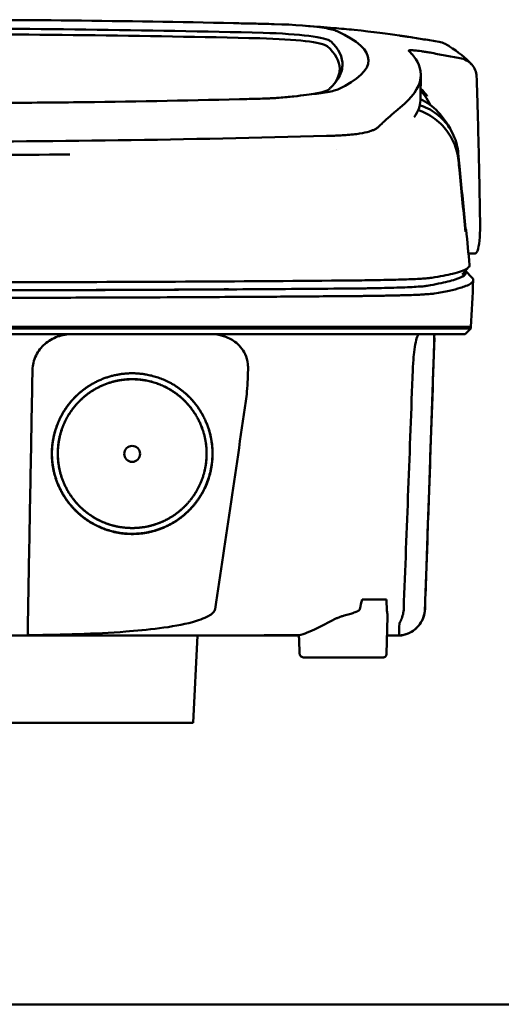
# Model space of a CAD drawing. Header units: millimetres. Extents: x 372 to 822, y 173 to 683.
# Tile 10 of 11: x 612 to 679, y 547 to 683. Entities that reach past the tile are written whole.
import ezdxf

# ---------------------------------------------------------------- set-up
doc = ezdxf.new("R2010")
doc.units = ezdxf.units.MM
doc.layers.add('Visible (ISO)', color=7, linetype='Continuous', lineweight=50)

msp = doc.modelspace()

# ---------------------------------------------------------------- linework, layer by layer
at = {"layer": 'Visible (ISO)'}
for p, q in [((641.76, 682.96), (641.75, 682.96)), ((642.57, 672.43), (642.56, 672.43)), ((656.38, 667.41), (656.37, 667.41)), ((675.15, 651.08), (674.27, 651.08)), ((673.86, 648.68), (674.8, 647.7)), ((596.53, 640.91), (658.18, 640.91)), ((658.27, 640.91), (658.18, 640.91)), ((658.27, 640.91), (669.23, 640.91)), ((669.26, 640.91), (669.23, 640.91)), ((669.26, 640.91), (674.61, 640.91)), ((674.61, 640.7), (674.61, 640.91)), ((674.61, 640.7), (673.8, 639.9)), ((669.54, 639.4), (669.57, 639.4)), ((659.54, 603.18), (662.93, 603.18)), ((662.93, 595.62), (663.06, 600.81)), ((636.14, 586.07), (636.77, 598.15)), ((646.26, 598.23), (646.26, 598.15)), ((650.8, 598.15), (646.26, 598.15)), ((662.46, 595.13), (651.52, 595.13)), ((636.14, 586.07), (556.93, 586.07)), ((608.2, 547.1), (715.53, 547.1))]:
    msp.add_line(p, q, dxfattribs=at)
for centre, major_axis, ratio, start_param, end_param in [((596.62, 654.22), (250.22, 0.01), 0.116796, 1.389456, 1.570517), ((596.47, 657.21), (225.49, 0), 0.110939, 1.349997, 1.570873), ((541.92, 628.88), (491.04, 0), 0.112496, 1.354332, 1.357413), ((645, 681.53), (11.4, 0), 0.116501, 0.614123, 1.36031), ((644.82, 681.51), (11.62, 0.01), 0.117057, 0.249938, 0.614067), ((519.51, 677.83), (140.93, -0.03), 0.116446, 6.036732, 6.532603), ((596.45, 657.18), (227.22, 0), 0.106767, 1.353676, 1.570775), ((642.82, 679.62), (11.96, 0), 0.106769, 0.116759, 1.353619), ((643.21, 680.29), (12.06, 0), 0.112737, 0.11229, 1.349826), ((408.94, 677.64), (247.9, -0.4), 0.112494, 6.278818, 6.39844), ((410.19, 676.64), (246.27, 0), 0.106767, 0.000001, 0.119511), ((339.46, 630.59), (328.58, 44.87), 0.123507, 0.082944, 0.095023), ((-986.15, 636.88), (1662.18, -0.15), 0.85466, 0.02543, 0.027339), ((644.7, 674.15), (11.83, -0.02), 0.1161, 5.67706, 6.03839), ((412.01, 672.33), (255.61, 0), 0.112496, 6.200345, 6.281111), ((661.67, 668.6), (8, 0), 0.941628, 0.410478, 0.600203), ((654.58, 668.93), (7.02, -0.25), 0.209962, 5.741321, 5.773176), ((414.04, 654.3), (259.92, 0), 0.034069, 6.257756, 6.307803), ((540.38, 695.32), (131.69, -46.07), 0.097566, 6.101307, 6.105634), ((654.19, 647.05), (-15.81, -0.25), 0.013999, 4.418519, 4.469043), ((664.86, 646.63), (4.06, 0.09), 0.066213, 5.851345, 5.864487), ((656.85, 646.37), (8.72, 0.05), 0.01813, 4.865307, 4.874761), ((657.1, 646.48), (9.38, -0.13), 0.138927, 4.85562, 4.864897), ((665.41, 646.57), (4.54, -0.85), 0.14797, 5.883025, 5.89552), ((726.4, 640.15), (-100.95, -2891.75), 0.019629, 4.713161, 4.713335), ((410.09, 601.82), (258.16, 0.02), 0.00001, 6.282407, 6.282422), ((646.16, 598.15), (0.392, 0), 0.000189, 2.574212, 2.713359)]:
    msp.add_ellipse(centre, major_axis=major_axis, ratio=ratio, start_param=start_param, end_param=end_param, dxfattribs=at)
msp.add_ellipse((627.72, 623.32), major_axis=(0, 1.1), ratio=0.999962, dxfattribs=at)
for points, degree, knots in [([(641.76, 682.96), (642.7, 682.94), (643.64, 682.92), (645.02, 682.89), (645.21, 682.89), (645.9, 682.87)], 3, [0, 0, 0, 0, 0.2875768, 0.2875768, 0.4241939, 0.4241939, 0.4241939, 0.4241939]), ([(664.67, 681.25), (663.23, 681.46), (661.07, 681.76), (657.52, 682.12), (656.58, 682.21), (655.64, 682.28)], 3, [-1.440036, -1.440036, -1.440036, -1.440036, -0.642113, -0.642113, -0.360667, -0.360667, -0.360667, -0.360667]), ([(664.71, 681.24), (664.93, 681.21), (665.15, 681.18), (665.59, 681.11), (665.8, 681.08), (666.02, 681.05)], 3, [-0.1345748, -0.1345748, -0.1345748, -0.1345748, -0.0679854, -0.0679854, -0.0000014, -0.0000014, -0.0000014, -0.0000014]), ([(666.02, 681.05), (666.72, 680.94), (667.42, 680.83), (668.81, 680.61), (669.51, 680.49), (670.21, 680.37)], 3, [-0.4238688, -0.4238688, -0.4238688, -0.4238688, -0.2121683, -0.2121683, -0.0000057, -0.0000057, -0.0000057, -0.0000057]), ([(666.02, 681.05), (666.02, 681.05), (666.02, 681.05), (666.02, 681.05), (666.02, 681.05), (666.02, 681.05)], 3, [-0.0004547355, -0.0004547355, -0.0004547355, -0.0004547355, -0.000271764, -0.000271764, -0.0001436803, -0.0001436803, -0.0001436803, -0.0001436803]), ([(671.26, 679.98), (671.18, 680.03), (671.11, 680.07), (670.77, 680.23), (670.49, 680.32), (670.21, 680.37)], 3, [0.246521, 0.246521, 0.246521, 0.246521, 0.2758807, 0.2758807, 0.3733983, 0.3733983, 0.3733983, 0.3733983]), ([(666.02, 679.13), (665.99, 679.17), (666.04, 679.2), (666.29, 679.22), (666.48, 679.21), (666.73, 679.19)], 3, [-0.2425146, -0.2425146, -0.2425146, -0.2425146, -0.1218064, -0.1218064, 0, 0, 0, 0]), ([(666.04, 679.1), (666.03, 679.11), (666.03, 679.11), (666.02, 679.12), (666.02, 679.13), (666.02, 679.13)], 3, [-0.02379966, -0.02379966, -0.02379966, -0.02379966, -0.01189775, -0.01189775, 0, 0, 0, 0]), ([(666.81, 679.19), (667.07, 679.16), (667.4, 679.12), (667.95, 679.05), (668.15, 679.02), (668.56, 678.95), (668.76, 678.92), (668.97, 678.88)], 3, [-0.2554395, -0.2554395, -0.2554395, -0.2554395, -0.1295137, -0.1295137, -0.0635227, -0.0635227, 0, 0, 0, 0]), ([(664.82, 671.27), (666.5, 672.62), (667.44, 673.98), (667.86, 676.69), (667.21, 677.82), (666.46, 678.66)], 3, [-4.346663, -4.346663, -4.346663, -4.346663, -2.419846, -2.419846, -0.37687, -0.37687, -0.37687, -0.37687]), ([(673.1, 678.13), (672.41, 678.25), (671.72, 678.38), (670.35, 678.63), (669.66, 678.75), (668.97, 678.88)], 3, [-0.4226271, -0.4226271, -0.4226271, -0.4226271, -0.2111495, -0.2111495, -0.0002764, -0.0002764, -0.0002764, -0.0002764]), ([(673.1, 678.13), (673.42, 678.07), (673.72, 677.96), (674.27, 677.66), (674.52, 677.47), (674.94, 677.02), (675.1, 676.75), (675.34, 676.18), (675.4, 675.87), (675.41, 675.57)], 3, [0.0000001, 0.0000001, 0.0000001, 0.0000001, 0.0969079, 0.0969079, 0.1954042, 0.1954042, 0.2999147, 0.2999147, 0.4078288, 0.4078288, 0.4078288, 0.4078288]), ([(656.83, 677.11), (656.81, 676.49), (656.6, 675.86), (655.95, 674.86), (655.64, 674.49), (655.17, 674.02), (655.07, 673.92), (654.85, 673.72), (654.71, 673.6), (653.5, 673.29), (652.77, 673.16), (651.87, 673.05)], 3, [-5.749402, -5.749402, -5.749402, -5.749402, -2.990939, -2.990939, -1.325537, -1.325537, -0.909235, -0.909235, -0.401118, -0.401118, -0.000028, -0.000028, -0.000028, -0.000028]), ([(667.65, 673.94), (667.78, 673.8), (667.91, 673.66), (668.13, 673.4), (668.22, 673.3), (668.46, 673.01), (668.57, 672.87), (668.58, 672.86)], 3, [0.2220516, 0.2220516, 0.2220516, 0.2220516, 0.2910621, 0.2910621, 0.3393663, 0.3393663, 0.4191002, 0.4191002, 0.4191002, 0.4191002]), ([(642.56, 672.43), (634.94, 672.24), (627.3, 672.1), (615.76, 671.96), (611.92, 671.93), (606.13, 671.89), (604.2, 671.88), (600.41, 671.87), (598.6, 671.87), (596.7, 671.87)], 3, [-4.786373, -4.786373, -4.786373, -4.786373, -2.390488, -2.390488, -1.196233, -1.196233, -0.59699, -0.59699, -0.02494, -0.02494, -0.02494, -0.02494]), ([(645.46, 672.5), (645.39, 672.5), (645.33, 672.5), (644.36, 672.47), (643.47, 672.45), (642.57, 672.43)], 3, [-0.2961372, -0.2961372, -0.2961372, -0.2961372, -0.2753203, -0.2753203, 0, 0, 0, 0]), ([(648.07, 672.63), (647.85, 672.62), (647.62, 672.6), (647.15, 672.57), (646.93, 672.56), (646.72, 672.55)], 3, [-0.50387247, -0.50387247, -0.50387247, -0.50387247, -0.45983504, -0.45983504, -0.4114315, -0.4114315, -0.4114315, -0.4114315]), ([(651.87, 673.05), (651.33, 672.97), (650.73, 672.89), (649.46, 672.75), (648.78, 672.69), (648.07, 672.63)], 3, [-0.4693062, -0.4693062, -0.4693062, -0.4693062, -0.2338119, -0.2338119, 0, 0, 0, 0]), ([(654.42, 673.35), (654.07, 673.3), (653.68, 673.24), (652.83, 673.14), (652.36, 673.09), (651.87, 673.05)], 3, [0, 0, 0, 0, 0.1862934, 0.1862934, 0.373657, 0.373657, 0.373657, 0.373657]), ([(675.49, 672.86), (675.58, 670.01), (675.65, 667.17), (675.78, 661.48), (675.84, 658.64), (675.88, 655.8)], 3, [0.000092, 0.000092, 0.000092, 0.000092, 0.998221, 0.998221, 1.99626, 1.99626, 1.99626, 1.99626]), ([(664.82, 671.27), (664.68, 671.16), (664.54, 671.04), (664.24, 670.79), (664.08, 670.66), (663.92, 670.52)], 3, [0, 0, 0, 0, 0.2796752, 0.2796752, 0.5576135, 0.5576135, 0.5576135, 0.5576135]), ([(672.89, 663.93), (672.81, 664.78), (672.59, 665.61), (671.91, 667.17), (671.45, 667.9), (670.32, 669.18), (669.59, 669.81), (668.18, 670.59), (667.71, 670.78), (667.31, 670.92)], 3, [-0.7071846, -0.7071846, -0.7071846, -0.7071846, -0.5257935, -0.5257935, -0.3432663, -0.3432663, -0.157236, -0.157236, -0.0552414, -0.0552414, -0.0552414, -0.0552414]), ([(672.87, 664.92), (672.79, 665.77), (672.57, 666.61), (671.88, 668.16), (671.42, 668.87), (670.29, 670.1), (669.55, 670.7), (668.25, 671.36), (667.87, 671.5), (667.54, 671.61)], 3, [0, 0, 0, 0, 0.2574331, 0.2574331, 0.513221, 0.513221, 0.7737087, 0.7737087, 0.8833633, 0.8833633, 0.8833633, 0.8833633]), ([(663.92, 670.52), (663.6, 670.25), (663.26, 669.94), (662.75, 669.48), (662.6, 669.34), (662.44, 669.2)], 3, [0, 0, 0, 0, 0.5552811, 0.5552811, 0.7859676, 0.7859676, 0.7859676, 0.7859676]), ([(661.45, 668.34), (661.35, 668.28), (661.24, 668.22), (660.98, 668.11), (660.83, 668.05), (660.68, 668)], 3, [0, 0, 0, 0, 0.0956462, 0.0956462, 0.1913091, 0.1913091, 0.1913091, 0.1913091]), ([(661.45, 668.34), (661.52, 668.38), (661.58, 668.41), (661.69, 668.49), (661.73, 668.53), (661.78, 668.57)], 3, [-0.1224987, -0.1224987, -0.1224987, -0.1224987, -0.0612768, -0.0612768, 0, 0, 0, 0]), ([(596.78, 666.54), (606.46, 666.55), (616.14, 666.61), (635.47, 666.88), (645.1, 667.08), (654.61, 667.34)], 3, [-5.838765, -5.838765, -5.838765, -5.838765, -2.931647, -2.931647, 0, 0, 0, 0]), ([(656.37, 667.41), (656.08, 667.4), (655.79, 667.38), (655.21, 667.36), (654.91, 667.35), (654.61, 667.34)], 3, [0.0010258, 0.0010258, 0.0010258, 0.0010258, 0.0919929, 0.0919929, 0.1847322, 0.1847322, 0.1847322, 0.1847322]), ([(656.38, 667.41), (656.53, 667.42), (656.68, 667.43), (656.99, 667.45), (657.14, 667.46), (657.28, 667.47)], 3, [-0.09692418, -0.09692418, -0.09692418, -0.09692418, -0.04843685, -0.04843685, 0, 0, 0, 0]), ([(657.28, 667.47), (657.99, 667.51), (658.64, 667.58), (659.74, 667.75), (660.2, 667.85), (660.56, 667.96)], 3, [-0.4625677, -0.4625677, -0.4625677, -0.4625677, -0.2330564, -0.2330564, -0.0223869, -0.0223869, -0.0223869, -0.0223869]), ([(673.82, 655.02), (673.56, 657.73), (673.3, 660.44), (673.04, 663.15), (672.98, 663.74), (672.93, 664.33), (672.87, 664.92)], 3, [0.478961, 0.478961, 0.478961, 0.478961, 8.650914, 8.650914, 8.650914, 10.427613, 10.427613, 10.427613, 10.427613]), ([(673.82, 654.52), (673.55, 657.23), (673.29, 659.93), (673.02, 662.64), (672.98, 663.07), (672.93, 663.5), (672.89, 663.93)], 3, [0.46186, 0.46186, 0.46186, 0.46186, 8.654063, 8.654063, 8.654063, 9.958979, 9.958979, 9.958979, 9.958979]), ([(675.88, 655.8), (675.9, 655.09), (675.89, 654.44), (675.84, 653.12), (675.78, 652.5), (675.61, 651.65), (675.51, 651.37), (675.33, 651.14), (675.27, 651.09), (675.18, 651.08), (675.17, 651.08), (675.15, 651.08)], 3, [0.000001, 0.000001, 0.000001, 0.000001, 0.24889, 0.24889, 0.568691, 0.568691, 0.841683, 0.841683, 0.983465, 0.983465, 1.012053, 1.012053, 1.012053, 1.012053]), ([(673.88, 654.52), (673.88, 654.53), (673.88, 654.54), (673.87, 654.58), (673.87, 654.61), (673.86, 654.7), (673.85, 654.75), (673.84, 654.83), (673.84, 654.87), (673.83, 654.94), (673.83, 654.98), (673.82, 655.02)], 3, [0, 0, 0, 0, 0.01893043, 0.01893043, 0.03701692, 0.03701692, 0.05933152, 0.05933152, 0.07460682, 0.07460682, 0.08989797, 0.08989797, 0.08989797, 0.08989797]), ([(673.88, 654.08), (673.88, 654.08), (673.87, 654.09), (673.87, 654.12), (673.86, 654.15), (673.85, 654.22), (673.85, 654.27), (673.84, 654.35), (673.83, 654.38), (673.83, 654.45), (673.82, 654.49), (673.82, 654.52)], 3, [-0.06070109, -0.06070109, -0.06070109, -0.06070109, -0.04973489, -0.04973489, -0.03788451, -0.03788451, -0.02141751, -0.02141751, -0.01070474, -0.01070474, 0, 0, 0, 0]), ([(674.43, 649.47), (674.44, 649.31), (674.33, 649.15), (674.1, 649), (673.74, 648.76), (673.06, 648.51), (672.09, 648.27), (671.32, 648.08), (670.36, 647.89), (669.21, 647.7)], 3, [51.780318, 51.780318, 51.780318, 51.780318, 65.647729, 65.647729, 65.647729, 87.530305, 87.530305, 87.530305, 104.770272, 104.770272, 104.770272, 104.770272]), ([(669.09, 647.69), (668.95, 647.67), (668.77, 647.65), (668.54, 647.63), (668.31, 647.61), (668.03, 647.59), (667.71, 647.57), (667.4, 647.56), (667.03, 647.54), (666.64, 647.52), (666.24, 647.51), (665.8, 647.49), (665.33, 647.47), (664.86, 647.46), (664.35, 647.44), (663.81, 647.43), (663.28, 647.42), (662.71, 647.4), (662.12, 647.39), (661.53, 647.38), (660.91, 647.37), (660.28, 647.36), (659.79, 647.35), (659.28, 647.35), (658.77, 647.34)], 3, [0, 0, 0, 0, 1.921104, 1.921104, 1.921104, 3.842208, 3.842208, 3.842208, 5.763312, 5.763312, 5.763312, 7.684416, 7.684416, 7.684416, 9.60552, 9.60552, 9.60552, 11.526625, 11.526625, 11.526625, 13.447729, 13.447729, 13.447729, 14.949954, 14.949954, 14.949954, 14.949954]), ([(668.58, 646.6), (669.15, 646.7), (669.67, 646.8), (670.15, 646.89), (671.07, 647.08), (671.83, 647.27), (672.42, 647.46), (673, 647.65), (673.42, 647.84), (673.67, 648.03), (673.92, 648.22), (674, 648.41), (673.91, 648.6), (673.89, 648.62), (673.88, 648.65), (673.86, 648.68)], 3, [0, 0, 0, 0, 0.00852217, 0.00852217, 0.00852217, 0.0248771, 0.0248771, 0.0248771, 0.04123203, 0.04123203, 0.04123203, 0.05758697, 0.05758697, 0.05758697, 0.05986236, 0.05986236, 0.05986236, 0.05986236]), ([(669.56, 645.53), (670.31, 645.66), (670.99, 645.78), (672.18, 646.04), (672.7, 646.17), (673.43, 646.39), (673.69, 646.48), (674.21, 646.69), (674.44, 646.8), (674.84, 647.08), (674.95, 647.23), (674.95, 647.49), (674.9, 647.59), (674.8, 647.7)], 3, [-6.886177, -6.886177, -6.886177, -6.886177, -6.165652, -6.165652, -5.441648, -5.441648, -4.957438, -4.957438, -4.310444, -4.310444, -3.446201, -3.446201, -2.886006, -2.886006, -2.886006, -2.886006]), ([(658, 647.33), (650.89, 647.27), (643.68, 647.22), (636.45, 647.18), (629.22, 647.14), (621.91, 647.11), (614.6, 647.09), (608.59, 647.08), (602.56, 647.07), (596.54, 647.07)], 3, [0, 0, 0, 0, 21.882576, 21.882576, 21.882576, 43.765152, 43.765152, 43.765152, 61.766885, 61.766885, 61.766885, 61.766885]), ([(658.26, 646.22), (658.3, 646.22), (658.33, 646.22), (658.36, 646.22), (658.43, 646.22), (658.5, 646.23), (658.57, 646.23), (658.64, 646.23), (658.7, 646.23), (658.77, 646.23), (658.94, 646.23), (659.12, 646.23), (659.29, 646.23), (659.46, 646.24), (659.63, 646.24), (659.8, 646.24), (660.13, 646.24), (660.47, 646.25), (660.79, 646.25), (661.44, 646.27), (662.07, 646.28), (662.67, 646.29), (663.26, 646.31), (663.83, 646.32), (664.36, 646.34), (664.89, 646.36), (665.38, 646.37), (665.83, 646.39), (666.27, 646.41), (666.68, 646.43), (667.03, 646.46), (667.39, 646.48), (667.7, 646.5), (667.95, 646.52), (668.2, 646.55), (668.41, 646.57), (668.56, 646.6)], 3, [0, 0, 0, 0, 0.00010295, 0.00010295, 0.00010295, 0.00031548, 0.00031548, 0.00031548, 0.000528, 0.000528, 0.000528, 0.00106596, 0.00106596, 0.00106596, 0.00160392, 0.00160392, 0.00160392, 0.00267984, 0.00267984, 0.00267984, 0.00483168, 0.00483168, 0.00483168, 0.00698352, 0.00698352, 0.00698352, 0.00913536, 0.00913536, 0.00913536, 0.01128719, 0.01128719, 0.01128719, 0.01343903, 0.01343903, 0.01343903, 0.01559087, 0.01559087, 0.01559087, 0.01559087]), ([(596.53, 645.96), (600.93, 645.96), (605.34, 645.96), (609.73, 645.97), (615.17, 645.98), (620.61, 646), (626.02, 646.02), (631.43, 646.04), (636.83, 646.07), (642.19, 646.1), (646.7, 646.13), (651.19, 646.16), (655.64, 646.2), (656.49, 646.21), (657.34, 646.22), (658.18, 646.22)], 3, [0, 0, 0, 0, 0.01320302, 0.01320302, 0.01320302, 0.02955506, 0.02955506, 0.02955506, 0.04590711, 0.04590711, 0.04590711, 0.05964326, 0.05964326, 0.05964326, 0.06225916, 0.06225916, 0.06225916, 0.06225916]), ([(596.53, 644.91), (598.48, 644.91), (600.43, 644.91), (604.34, 644.91), (606.29, 644.92), (612.14, 644.93), (616.04, 644.94), (622.53, 644.96), (625.12, 644.97), (630.3, 644.99), (632.88, 645), (637.39, 645.02), (639.32, 645.04), (644.13, 645.07), (647.01, 645.08), (651.3, 645.12), (652.73, 645.13), (654.87, 645.14), (655.58, 645.15), (656.65, 645.16), (657, 645.16), (657.54, 645.17), (657.71, 645.17), (657.98, 645.17), (658.07, 645.17), (658.26, 645.17), (658.35, 645.17), (658.42, 645.17)], 3, [-4.030061, -4.030061, -4.030061, -4.030061, -3.653231, -3.653231, -3.275977, -3.275977, -2.520565, -2.520565, -2.016634, -2.016634, -1.51279, -1.51279, -1.135053, -1.135053, -0.568897, -0.568897, -0.286119, -0.286119, -0.144824, -0.144824, -0.074201, -0.074201, -0.038896, -0.038896, -0.021246, -0.021246, 0, 0, 0, 0]), ([(641.07, 646.11), (639.48, 646.1), (637.89, 646.09), (636.29, 646.08), (629.09, 646.04), (621.81, 646.01), (614.53, 645.99), (608.55, 645.98), (602.54, 645.97), (596.54, 645.97)], 3, [17.040997, 17.040997, 17.040997, 17.040997, 21.882576, 21.882576, 21.882576, 43.765152, 43.765152, 43.765152, 61.766885, 61.766885, 61.766885, 61.766885]), ([(658.51, 645.18), (658.69, 645.18), (658.86, 645.18), (659.21, 645.18), (659.39, 645.18), (659.68, 645.18), (659.79, 645.19), (660.07, 645.19), (660.22, 645.19), (660.58, 645.19), (660.79, 645.2), (661.26, 645.2), (661.53, 645.21), (662.16, 645.21), (662.51, 645.22), (663.31, 645.24), (663.75, 645.24), (664.42, 645.26), (664.66, 645.27), (665.16, 645.28), (665.42, 645.29), (665.92, 645.3), (666.16, 645.31), (666.79, 645.33), (667.15, 645.35), (667.62, 645.37), (667.74, 645.38), (668.06, 645.4), (668.24, 645.41), (668.54, 645.43), (668.66, 645.43), (668.94, 645.46), (669.09, 645.47), (669.34, 645.5), (669.45, 645.51), (669.54, 645.52)], 3, [-1.675078, -1.675078, -1.675078, -1.675078, -1.620697, -1.620697, -1.565777, -1.565777, -1.528877, -1.528877, -1.479343, -1.479343, -1.412749, -1.412749, -1.323055, -1.323055, -1.202102, -1.202102, -1.038984, -1.038984, -0.945175, -0.945175, -0.837697, -0.837697, -0.730315, -0.730315, -0.543129, -0.543129, -0.473441, -0.473441, -0.352446, -0.352446, -0.262698, -0.262698, -0.12999, -0.12999, 0, 0, 0, 0]), ([(674.61, 640.7), (674.61, 640.7), (674.58, 640.7), (674.43, 640.7), (674.26, 640.7), (673.75, 640.7), (673.38, 640.7), (672.67, 640.7), (672.39, 640.7), (671.77, 640.7), (671.42, 640.7), (670.62, 640.7), (670.18, 640.7), (669.56, 640.7), (669.29, 640.7), (669.09, 640.7), (669.02, 640.7), (668.81, 640.7), (668.66, 640.7), (668.41, 640.7), (668.32, 640.7), (668.08, 640.7), (667.92, 640.7), (667.56, 640.7), (667.36, 640.7), (666.98, 640.7), (666.8, 640.7), (666.34, 640.7), (666.05, 640.7), (665.53, 640.7), (665.31, 640.7), (664.85, 640.7), (664.61, 640.7), (664.22, 640.7), (664.07, 640.7), (663.72, 640.7), (663.53, 640.7), (663.07, 640.7), (662.81, 640.7), (662.37, 640.7), (662.19, 640.7), (661.62, 640.7), (661.22, 640.7), (659.48, 640.7), (658.75, 640.7), (654.39, 640.7), (651.89, 640.7), (647.02, 640.7), (644.66, 640.7), (637.86, 640.7), (633.41, 640.7), (626.98, 640.7), (625.02, 640.7), (621.22, 640.7), (619.39, 640.7), (615.82, 640.7), (614.09, 640.7), (605.88, 640.7), (599.38, 640.7), (590.45, 640.7), (588.01, 640.7), (581.3, 640.7), (577.04, 640.7), (571.19, 640.7), (569.59, 640.7), (565.21, 640.7), (562.43, 640.7), (555.5, 640.7), (551.35, 640.7), (543.09, 640.7), (538.98, 640.7), (534.89, 640.7)], 3, [4.259276, 4.259276, 4.259276, 4.259276, 4.670353, 4.670353, 5.333093, 5.333093, 6.087544, 6.087544, 6.48643, 6.48643, 6.916955, 6.916955, 7.375465, 7.375465, 7.508459, 7.508459, 7.569769, 7.569769, 7.664913, 7.664913, 7.713725, 7.713725, 7.791614, 7.791614, 7.873119, 7.873119, 7.940289, 7.940289, 8.037054, 8.037054, 8.105988, 8.105988, 8.173685, 8.173685, 8.21539, 8.21539, 8.267249, 8.267249, 8.334795, 8.334795, 8.377608, 8.377608, 8.47358, 8.47358, 8.783476, 8.783476, 9.196774, 9.196774, 9.584439, 9.584439, 10.310287, 10.310287, 10.628298, 10.628298, 10.925673, 10.925673, 11.204895, 11.204895, 12.251527, 12.251527, 12.644845, 12.644845, 13.333545, 13.333545, 13.591652, 13.591652, 14.043256, 14.043256, 14.721038, 14.721038, 15.399535, 15.399535, 15.399535, 15.399535]), ([(673.8, 639.9), (673.8, 639.9), (673.79, 639.9), (673.77, 639.9), (673.68, 639.9), (673.43, 639.9), (673.01, 639.9), (672.58, 639.9), (671.99, 639.9), (671.23, 639.9), (670.85, 639.9), (670.43, 639.9), (669.97, 639.9), (669.74, 639.9), (669.49, 639.9), (669.24, 639.9), (669.11, 639.9), (668.99, 639.9), (668.85, 639.9), (668.79, 639.9), (668.72, 639.9), (668.65, 639.9), (668.62, 639.9), (668.59, 639.9), (668.55, 639.9), (668.54, 639.9), (668.52, 639.9), (668.5, 639.9), (668.49, 639.9), (668.49, 639.9), (668.48, 639.9), (668.47, 639.9), (668.47, 639.9), (668.46, 639.9), (668.46, 639.9), (668.46, 639.9), (668.45, 639.9), (668.45, 639.9), (668.45, 639.9), (668.44, 639.9), (668.44, 639.9), (668.43, 639.9), (668.43, 639.9), (668.42, 639.9), (668.42, 639.9), (668.41, 639.9), (668.4, 639.9), (668.39, 639.9), (668.37, 639.9), (668.35, 639.9), (668.32, 639.9), (668.29, 639.9), (668.25, 639.9), (668.2, 639.9), (668.15, 639.9), (668.1, 639.9), (668.05, 639.9), (667.99, 639.9), (667.87, 639.9), (667.74, 639.9), (667.6, 639.9), (667.32, 639.9), (666.98, 639.9), (666.6, 639.9), (666.22, 639.9), (665.79, 639.9), (665.32, 639.9), (664.85, 639.9), (664.34, 639.9), (663.79, 639.9), (663.24, 639.9), (662.66, 639.9), (662.04, 639.9), (661.43, 639.9), (660.79, 639.9), (660.12, 639.9), (659.79, 639.9), (659.45, 639.9), (659.11, 639.9), (658.94, 639.9), (658.77, 639.9), (658.6, 639.9), (658.42, 639.9), (658.25, 639.9), (658.07, 639.9), (657.98, 639.9), (657.88, 639.9), (657.79, 639.9), (657.58, 639.9), (657.38, 639.9), (657.17, 639.9), (656.82, 639.9), (656.47, 639.9), (656.12, 639.9), (655.78, 639.9), (655.43, 639.9), (655.08, 639.9), (654.49, 639.9), (653.9, 639.9), (653.31, 639.9), (652.72, 639.9), (652.13, 639.9), (651.54, 639.9), (650.35, 639.9), (649.17, 639.9), (647.98, 639.9), (645.32, 639.9), (642.63, 639.9), (639.95, 639.9), (637.26, 639.9), (634.57, 639.9), (631.87, 639.9), (626.47, 639.9), (621.04, 639.9), (615.61, 639.9), (612.9, 639.9), (610.17, 639.9), (607.45, 639.9), (604.73, 639.9), (602, 639.9), (599.28, 639.9), (597.66, 639.9), (596.05, 639.9), (594.44, 639.9), (590.8, 639.9), (587.17, 639.9), (583.54, 639.9), (578.1, 639.9), (572.66, 639.9), (567.25, 639.9), (561.84, 639.9), (556.44, 639.9), (551.07, 639.9), (545.71, 639.9), (540.37, 639.9), (535.08, 639.9)], 3, [0.3330934, 0.3330934, 0.3330934, 0.3330934, 0.3372182, 0.3372182, 0.3372182, 0.3535986, 0.3535986, 0.3535986, 0.369979, 0.369979, 0.369979, 0.3781692, 0.3781692, 0.3781692, 0.3822643, 0.3822643, 0.3822643, 0.3843118, 0.3843118, 0.3843118, 0.3853356, 0.3853356, 0.3853356, 0.3858475, 0.3858475, 0.3858475, 0.3861034, 0.3861034, 0.3861034, 0.3862314, 0.3862314, 0.3862314, 0.3862954, 0.3862954, 0.3862954, 0.3863594, 0.3863594, 0.3863594, 0.3863968, 0.3863968, 0.3863968, 0.3864806, 0.3864806, 0.3864806, 0.3865644, 0.3865644, 0.3865644, 0.386732, 0.386732, 0.386732, 0.3870672, 0.3870672, 0.3870672, 0.3876065, 0.3876065, 0.3876065, 0.3881457, 0.3881457, 0.3881457, 0.3892243, 0.3892243, 0.3892243, 0.3913814, 0.3913814, 0.3913814, 0.3935385, 0.3935385, 0.3935385, 0.3956955, 0.3956955, 0.3956955, 0.3978526, 0.3978526, 0.3978526, 0.4000097, 0.4000097, 0.4000097, 0.4010883, 0.4010883, 0.4010883, 0.4016275, 0.4016275, 0.4016275, 0.4021668, 0.4021668, 0.4021668, 0.4024603, 0.4024603, 0.4024603, 0.4030994, 0.4030994, 0.4030994, 0.404178, 0.404178, 0.404178, 0.4052565, 0.4052565, 0.4052565, 0.4070765, 0.4070765, 0.4070765, 0.4088966, 0.4088966, 0.4088966, 0.4125367, 0.4125367, 0.4125367, 0.4207269, 0.4207269, 0.4207269, 0.4289171, 0.4289171, 0.4289171, 0.4452975, 0.4452975, 0.4452975, 0.4534877, 0.4534877, 0.4534877, 0.4616779, 0.4616779, 0.4616779, 0.4665313, 0.4665313, 0.4665313, 0.4774516, 0.4774516, 0.4774516, 0.493832, 0.493832, 0.493832, 0.5102124, 0.5102124, 0.5102124, 0.5265928, 0.5265928, 0.5265928, 0.5265928]), ([(613.91, 634.95), (613.92, 635.29), (613.96, 635.62), (614.12, 636.29), (614.24, 636.63), (614.7, 637.55), (615.12, 638.09), (616.14, 638.98), (616.74, 639.33), (618.03, 639.78), (618.7, 639.9), (619.37, 639.9)], 3, [0, 0, 0, 0, 0.10041, 0.10041, 0.2078888, 0.2078888, 0.4091061, 0.4091061, 0.6152542, 0.6152542, 0.8173443, 0.8173443, 0.8173443, 0.8173443]), ([(638.6, 639.9), (639.19, 639.9), (639.78, 639.81), (640.92, 639.46), (641.46, 639.19), (641.94, 638.85)], 3, [0, 0, 0, 0, 0.1800005, 0.1800005, 0.3619346, 0.3619346, 0.3619346, 0.3619346]), ([(666.57, 634.95), (666.58, 635.3), (666.6, 635.65), (666.65, 636.35), (666.68, 636.69), (666.77, 637.56), (666.84, 638.05), (666.99, 638.92), (667.08, 639.27), (667.22, 639.66), (667.28, 639.76), (667.37, 639.87), (667.4, 639.9), (667.44, 639.9)], 3, [-0.7883901, -0.7883901, -0.7883901, -0.7883901, -0.6831553, -0.6831553, -0.5736049, -0.5736049, -0.3943504, -0.3943504, -0.1984717, -0.1984717, -0.0870001, -0.0870001, -0.000001, -0.000001, -0.000001, -0.000001]), ([(669.5, 639.9), (669.5, 639.9), (669.51, 639.89), (669.51, 639.87), (669.51, 639.85), (669.52, 639.76), (669.53, 639.66), (669.53, 639.27), (669.53, 638.91), (669.51, 638.04), (669.49, 637.56), (669.47, 636.7), (669.46, 636.35), (669.43, 635.65), (669.42, 635.3), (669.41, 634.95)], 3, [-0.7832737, -0.7832737, -0.7832737, -0.7832737, -0.7415068, -0.7415068, -0.6969778, -0.6969778, -0.5858932, -0.5858932, -0.3917749, -0.3917749, -0.2149614, -0.2149614, -0.1053633, -0.1053633, -0.000001, -0.000001, -0.000001, -0.000001]), ([(641.94, 638.85), (642.23, 638.64), (642.5, 638.39), (642.98, 637.82), (643.18, 637.49), (643.54, 636.7), (643.67, 636.23), (643.74, 635.62), (643.75, 635.49), (643.77, 635.17), (643.76, 635.07), (643.76, 634.95)], 3, [-0.2784628, -0.2784628, -0.2784628, -0.2784628, -0.2136443, -0.2136443, -0.1445804, -0.1445804, -0.0574908, -0.0574908, -0.0349911, -0.0349911, -0.0000013, -0.0000013, -0.0000013, -0.0000013]), ([(613.31, 601.84), (613.37, 605.4), (613.44, 608.97), (613.5, 612.53), (613.57, 616.27), (613.64, 620), (613.71, 623.74), (613.78, 627.48), (613.84, 631.22), (613.91, 634.95)], 3, [0, 0, 0, 0, 0.01069712, 0.01069712, 0.01069712, 0.02191761, 0.02191761, 0.02191761, 0.03313809, 0.03313809, 0.03313809, 0.03313809]), ([(626.96, 612.25), (624.8, 612.4), (621.83, 613.84), (619.32, 615.78), (617.08, 619.4), (616.41, 623.62), (617.3, 627.84), (619.22, 630.63), (621.73, 633), (625.74, 634.48), (627.72, 634.48)], 2, [0.03560342, 0.03560342, 0.03560342, 0.03986742, 0.04212974, 0.04613224, 0.05049814, 0.05455792, 0.05896818, 0.0612576, 0.06577099, 0.0696751, 0.0696751, 0.0696751]), ([(627.72, 634.48), (629.7, 634.48), (632.62, 633.41), (635.81, 631.43), (638.36, 627.31), (639.03, 623.08), (638.15, 618.86), (636.05, 615.83), (633.22, 613.41), (629.05, 612.11), (626.96, 612.25)], 2, [0, 0, 0, 0.00390854, 0.00614111, 0.01128731, 0.01565816, 0.01972254, 0.0241378, 0.02700377, 0.03149312, 0.03560342, 0.03560342, 0.03560342]), ([(643.76, 634.95), (643.75, 634.4), (643.73, 633.81), (643.68, 632.74), (643.63, 632), (643.57, 631.57)], 3, [-0.2674541, -0.2674541, -0.2674541, -0.2674541, -0.1303688, -0.1303688, 0, 0, 0, 0]), ([(665.31, 601.84), (665.52, 607.36), (665.73, 612.88), (666.15, 623.92), (666.36, 629.43), (666.57, 634.95)], 3, [0.000009, 0.000009, 0.000009, 0.000009, 1.657189, 1.657189, 3.314368, 3.314368, 3.314368, 3.314368]), ([(669.41, 634.95), (669.28, 631.39), (669.16, 627.83), (669.04, 624.26), (668.91, 620.53), (668.78, 616.79), (668.65, 613.05), (668.52, 609.32), (668.39, 605.58), (668.25, 601.84)], 3, [0, 0, 0, 0, 0.01069684, 0.01069684, 0.01069684, 0.02191762, 0.02191762, 0.02191762, 0.0331384, 0.0331384, 0.0331384, 0.0331384]), ([(626.96, 612.28), (624.8, 612.43), (621.84, 613.87), (619.33, 615.81), (617.1, 619.42), (616.42, 623.64), (617.31, 627.85), (619.23, 630.64), (620.8, 632.12), (621.61, 632.65)], 2, [0.510709, 0.510709, 0.510709, 0.5719427, 0.604431, 0.6619095, 0.7246066, 0.7829077, 0.8462418, 0.8791193, 0.9072206, 0.9072206, 0.9072206]), ([(625.54, 613.28), (624.34, 613.54), (622.27, 614.55), (619.94, 616.34), (617.87, 619.7), (617.24, 623.61), (618.06, 627.52), (619.85, 630.1), (622.17, 632.3), (625.89, 633.67), (627.72, 633.67)], 2, [0.5336886, 0.5336886, 0.5336886, 0.5719427, 0.604431, 0.6619095, 0.7246066, 0.7829077, 0.8462418, 0.8791193, 0.9439344, 1, 1, 1]), ([(627.02, 613.08), (625.02, 613.21), (622.27, 614.54), (619.94, 616.34), (617.88, 619.69), (617.25, 623.6), (618.07, 627.51), (619.85, 630.09), (622.18, 632.29), (625.89, 633.65), (627.72, 633.65)], 2, [0.03301165, 0.03301165, 0.03301165, 0.03696888, 0.03906844, 0.04278299, 0.04683479, 0.0506025, 0.05469547, 0.05682018, 0.06100885, 0.06463209, 0.06463209, 0.06463209]), ([(633.84, 632.64), (635.88, 631.3), (638.34, 627.32), (639.02, 623.09), (638.13, 618.88), (636.04, 615.86), (633.21, 613.44), (629.04, 612.14), (626.96, 612.28)], 2, [0.092563, 0.092563, 0.092563, 0.1619095, 0.2246066, 0.2829077, 0.3462418, 0.3873524, 0.4517493, 0.510709, 0.510709, 0.510709]), ([(627.72, 633.65), (629.56, 633.65), (632.25, 632.66), (635.21, 630.82), (637.57, 627.01), (638.19, 623.1), (637.37, 619.2), (635.43, 616.39), (632.81, 614.15), (628.95, 612.94), (627.02, 613.08)], 2, [0, 0, 0, 0.00362402, 0.00569407, 0.01046565, 0.01451832, 0.01828683, 0.02238068, 0.02503802, 0.02920056, 0.03301165, 0.03301165, 0.03301165]), ([(627.72, 633.67), (629.56, 633.67), (632.26, 632.68), (635.21, 630.84), (637.57, 627.02), (638.2, 623.11), (637.38, 619.2), (635.44, 616.39), (632.81, 614.15), (630.34, 613.38), (629.87, 613.28)], 2, [0, 0, 0, 0.0560656, 0.0880905, 0.1619095, 0.2246066, 0.2829077, 0.3462418, 0.3873524, 0.4517493, 0.4663544, 0.4663544, 0.4663544]), ([(643.57, 631.57), (642.87, 626.62), (642.16, 621.65), (640.7, 611.75), (639.95, 606.79), (639.19, 601.84)], 3, [0.000001, 0.000001, 0.000001, 0.000001, 1.501899, 1.501899, 3.003575, 3.003575, 3.003575, 3.003575]), ([(613.25, 598.34), (613.25, 598.5), (613.25, 598.7), (613.26, 599.1), (613.27, 599.37), (613.27, 599.91), (613.28, 600.24), (613.3, 601.22), (613.3, 601.52), (613.31, 601.84)], 3, [0.000001, 0.000001, 0.000001, 0.000001, 0.1446056, 0.1446056, 0.3400085, 0.3400085, 0.4829484, 0.4829484, 0.644726, 0.644726, 0.644726, 0.644726]), ([(639.19, 601.84), (639.18, 601.77), (639.16, 601.71), (639.06, 601.51), (639, 601.43), (638.76, 601.17), (638.53, 601.02), (637.67, 600.51), (636.78, 600.23), (633.37, 599.3), (629.63, 598.92), (622.63, 598.4), (617.84, 598.28), (613.79, 598.22)], 3, [0.000002, 0.000002, 0.000002, 0.000002, 0.021884, 0.021884, 0.038756, 0.038756, 0.081654, 0.081654, 0.210186, 0.210186, 0.690298, 0.690298, 1.410084, 1.410084, 1.410084, 1.410084]), ([(659.24, 601.84), (659.22, 601.78), (659.17, 601.72), (659.09, 601.65), (659.05, 601.62), (659, 601.58), (658.94, 601.55), (658.93, 601.54), (658.91, 601.53), (658.9, 601.53), (658.88, 601.52), (658.86, 601.51), (658.84, 601.5), (658.82, 601.49), (658.8, 601.48), (658.79, 601.47), (658.78, 601.47), (658.77, 601.46), (658.76, 601.46), (658.75, 601.45), (658.75, 601.45), (658.74, 601.45), (658.74, 601.45), (658.73, 601.44), (658.73, 601.44), (658.65, 601.41), (658.56, 601.37), (658.46, 601.34), (658.43, 601.32), (658.4, 601.31), (658.36, 601.3), (658.34, 601.29), (658.32, 601.29), (658.3, 601.28), (658.28, 601.27), (658.25, 601.26), (658.22, 601.25), (658.2, 601.24), (658.19, 601.24), (658.17, 601.23), (658.17, 601.23), (658.16, 601.23), (658.15, 601.23), (658.15, 601.23), (658.14, 601.22), (658.14, 601.22), (658.13, 601.22), (658.13, 601.22), (658.13, 601.22), (658.03, 601.19), (657.92, 601.15), (657.81, 601.12), (657.69, 601.09), (657.57, 601.05), (657.44, 601.02), (657.32, 600.98), (657.19, 600.95), (657.06, 600.92), (657.01, 600.9), (656.96, 600.89), (656.91, 600.88), (656.89, 600.87), (656.87, 600.87), (656.85, 600.86)], 3, [0, 0, 0, 0, 0.125, 0.125, 0.125, 0.1875, 0.1875, 0.1875, 0.1998288, 0.1998288, 0.1998288, 0.21875, 0.21875, 0.21875, 0.234375, 0.234375, 0.234375, 0.2421875, 0.2421875, 0.2421875, 0.2460937, 0.2460937, 0.2460937, 0.25, 0.25, 0.25, 0.375, 0.375, 0.375, 0.4147844, 0.4147844, 0.4147844, 0.4375, 0.4375, 0.4375, 0.46875, 0.46875, 0.46875, 0.484375, 0.484375, 0.484375, 0.4921875, 0.4921875, 0.4921875, 0.4960937, 0.4960937, 0.4960937, 0.5, 0.5, 0.5, 0.6458777, 0.6458777, 0.6458777, 0.796275, 0.796275, 0.796275, 0.9309052, 0.9309052, 0.9309052, 0.980657, 0.980657, 0.980657, 1, 1, 1, 1]), ([(663.05, 601.18), (663.05, 601.23), (663.04, 601.27), (663.03, 601.35), (663.03, 601.39), (663, 601.54), (662.99, 601.63), (662.98, 601.71)], 3, [0.000001, 0.000001, 0.000001, 0.000001, 0.0219224, 0.0219224, 0.04372691, 0.04372691, 0.09465012, 0.09465012, 0.09465012, 0.09465012]), ([(668.26, 601.84), (668.24, 601.43), (668.16, 601.02), (667.87, 600.25), (667.66, 599.88), (667.14, 599.24), (666.82, 598.96), (666.12, 598.52), (665.73, 598.35), (665.13, 598.21), (664.92, 598.18), (664.67, 598.16), (664.61, 598.15), (664.52, 598.15), (664.48, 598.15), (664.44, 598.15), (664.44, 598.15), (664.44, 598.15), (664.44, 598.15), (664.44, 598.15), (664.44, 598.15), (664.44, 598.15), (664.44, 598.15), (664.44, 598.15), (664.44, 598.15), (664.44, 598.15)], 3, [0, 0, 0, 0, 0.1224218, 0.1224218, 0.2469459, 0.2469459, 0.3711232, 0.3711232, 0.4952756, 0.4952756, 0.556692, 0.556692, 0.5723047, 0.5723047, 0.5840132, 0.5840132, 0.584562, 0.584562, 0.5847509, 0.5847509, 0.5848454, 0.5848454, 0.584869, 0.584869, 0.5848808, 0.5848808, 0.5848808, 0.5848808]), ([(668.25, 601.84), (668.24, 601.48), (668.22, 601.16), (667.82, 600.13), (667.58, 599.77), (667.02, 599.11), (666.66, 598.85), (666.01, 598.47), (665.61, 598.31), (665.19, 598.23)], 3, [0.0000027, 0.0000027, 0.0000027, 0.0000027, 0.10692, 0.10692, 0.1946951, 0.1946951, 0.3250285, 0.3250285, 0.4961096, 0.4961096, 0.4961096, 0.4961096]), ([(665.31, 601.84), (665.31, 601.79), (665.31, 601.66), (665.27, 601.37), (665.25, 601.25), (665.22, 601.14)], 3, [-0.08915392, -0.08915392, -0.08915392, -0.08915392, -0.03568655, -0.03568655, -0.000001, -0.000001, -0.000001, -0.000001]), ([(650.8, 598.22), (651.17, 598.29), (651.56, 598.42), (652.4, 598.74), (652.86, 598.95), (654.35, 599.68), (655.29, 600.23), (656, 600.55)], 3, [-0.43736, -0.43736, -0.43736, -0.43736, -0.3417448, -0.3417448, -0.235453, -0.235453, -0.000001, -0.000001, -0.000001, -0.000001]), ([(656, 600.55), (656.13, 600.61), (656.28, 600.67), (656.56, 600.78), (656.71, 600.83), (656.85, 600.86)], 3, [-0.09143325, -0.09143325, -0.09143325, -0.09143325, -0.04551703, -0.04551703, 0, 0, 0, 0]), ([(664.71, 599.81), (664.71, 599.81), (664.71, 599.82), (664.72, 599.85), (664.72, 599.86), (664.74, 599.89), (664.75, 599.92), (664.78, 599.99), (664.81, 600.03), (664.87, 600.16), (664.92, 600.26), (665.06, 600.59), (665.15, 600.85), (665.22, 601.14)], 3, [-0.2117987, -0.2117987, -0.2117987, -0.2117987, -0.1955184, -0.1955184, -0.1846215, -0.1846215, -0.1669143, -0.1669143, -0.1369043, -0.1369043, -0.0889023, -0.0889023, -0.000001, -0.000001, -0.000001, -0.000001]), ([(664.69, 598.16), (664.69, 598.16), (664.69, 598.16), (664.69, 598.17), (664.69, 598.17), (664.69, 598.19), (664.69, 598.22), (664.69, 598.37), (664.69, 598.49), (664.7, 598.92), (664.7, 599.24), (664.71, 599.81)], 3, [0.000001, 0.000001, 0.000001, 0.000001, 0.351998, 0.351998, 0.745219, 0.745219, 1.755431, 1.755431, 2.669013, 2.669013, 3.407397, 3.407397, 3.407397, 3.407397]), ([(645.81, 598.15), (643.78, 598.15), (641.75, 598.15), (639.72, 598.15), (639.53, 598.15), (639.34, 598.15), (639.16, 598.15), (637.31, 598.15), (635.46, 598.15), (633.6, 598.15), (631.55, 598.15), (629.5, 598.15), (627.45, 598.15), (626.43, 598.15), (625.4, 598.15), (624.38, 598.15), (623.91, 598.15), (623.44, 598.15), (622.97, 598.15), (622.41, 598.15), (621.85, 598.15), (621.29, 598.15), (619.14, 598.15), (616.98, 598.15), (614.82, 598.15), (612.11, 598.15), (609.38, 598.15), (606.66, 598.15), (605.45, 598.15), (604.24, 598.15), (603.03, 598.15), (602.43, 598.15), (601.82, 598.15), (601.22, 598.15), (600.61, 598.15), (600, 598.15), (599.4, 598.15), (599.04, 598.15), (598.68, 598.15), (598.32, 598.15), (597.96, 598.15), (597.61, 598.15), (597.25, 598.15), (597.01, 598.15), (596.77, 598.15), (596.53, 598.15)], 3, [0, 0, 0, 0, 0.125, 0.125, 0.125, 0.1364517, 0.1364517, 0.1364517, 0.25, 0.25, 0.25, 0.375, 0.375, 0.375, 0.4375, 0.4375, 0.4375, 0.4660904, 0.4660904, 0.4660904, 0.5, 0.5, 0.5, 0.6308834, 0.6308834, 0.6308834, 0.7957727, 0.7957727, 0.7957727, 0.8690401, 0.8690401, 0.8690401, 0.9056613, 0.9056613, 0.9056613, 0.942271, 0.942271, 0.942271, 0.9639594, 0.9639594, 0.9639594, 0.9856424, 0.9856424, 0.9856424, 1, 1, 1, 1]), ([(613.25, 598.34), (613.25, 598.33), (613.25, 598.32), (613.26, 598.3), (613.28, 598.29), (613.32, 598.27), (613.36, 598.26), (613.46, 598.24), (613.52, 598.23), (613.65, 598.22), (613.72, 598.22), (613.79, 598.22)], 3, [0.00000001, 0.00000001, 0.00000001, 0.00000001, 0.01067062, 0.01067062, 0.02195436, 0.02195436, 0.04196292, 0.04196292, 0.06222203, 0.06222203, 0.08389165, 0.08389165, 0.08389165, 0.08389165]), ([(646.39, 598.23), (646.37, 598.23), (646.3, 598.23), (646.14, 598.22), (646.09, 598.21), (645.99, 598.2), (645.94, 598.19), (645.86, 598.18), (645.82, 598.17), (645.78, 598.16), (645.77, 598.16), (645.77, 598.15), (645.79, 598.15), (645.81, 598.15)], 3, [0.00000515, 0.00000515, 0.00000515, 0.00000515, 0.0050062, 0.0050062, 0.00908358, 0.00908358, 0.0150606, 0.0150606, 0.0189712, 0.0189712, 0.02166593, 0.02166593, 0.02436083, 0.02436083, 0.02436083, 0.02436083]), ([(645.83, 598.15), (645.96, 598.15), (646.06, 598.15), (646.21, 598.15), (646.25, 598.15), (646.26, 598.15)], 3, [0.000002, 0.000002, 0.000002, 0.000002, 0.0803067, 0.0803067, 0.1606391, 0.1606391, 0.1606391, 0.1606391]), ([(646.39, 598.23), (647.12, 598.23), (647.86, 598.23), (649.33, 598.22), (650.06, 598.22), (650.8, 598.22)], 3, [0.0000053, 0.0000053, 0.0000053, 0.0000053, 0.2257441, 0.2257441, 0.4515147, 0.4515147, 0.4515147, 0.4515147]), ([(664.44, 598.15), (664.44, 598.15), (664.44, 598.15), (664.44, 598.15), (664.44, 598.15), (664.37, 598.15), (664.24, 598.15), (664.17, 598.15), (664.1, 598.15), (664.01, 598.15), (663.91, 598.15), (663.78, 598.15), (663.63, 598.15), (663.45, 598.15), (663.24, 598.15), (662.99, 598.15)], 3, [0.4998731, 0.4998731, 0.4998731, 0.4998731, 0.5, 0.5, 0.5, 0.625, 0.625, 0.625, 0.6813252, 0.6813252, 0.6813252, 0.75, 0.75, 0.75, 0.8347083, 0.8347083, 0.8347083, 0.8347083]), ([(664.69, 598.16), (664.69, 598.16), (664.69, 598.16), (664.69, 598.16), (664.69, 598.16), (664.69, 598.16), (664.69, 598.16), (664.69, 598.16), (664.7, 598.16), (664.71, 598.16), (664.73, 598.16), (664.79, 598.17), (664.81, 598.17), (664.88, 598.18), (664.93, 598.18), (665.01, 598.19), (665.05, 598.2), (665.12, 598.21), (665.16, 598.22), (665.19, 598.23)], 3, [0.00000086, 0.00000086, 0.00000086, 0.00000086, 0.00087991, 0.00087991, 0.00188199, 0.00188199, 0.00384805, 0.00384805, 0.00956724, 0.00956724, 0.02772656, 0.02772656, 0.03977327, 0.03977327, 0.05676848, 0.05676848, 0.06845989, 0.06845989, 0.07958056, 0.07958056, 0.07958056, 0.07958056]), ([(651.52, 595.13), (651.45, 595.13), (651.38, 595.14), (651.24, 595.18), (651.17, 595.21), (651.06, 595.3), (651.01, 595.35), (650.95, 595.44), (650.93, 595.48), (650.91, 595.55), (650.91, 595.59), (650.9, 595.62)], 3, [-0.0878045, -0.0878045, -0.0878045, -0.0878045, -0.06621311, -0.06621311, -0.04411788, -0.04411788, -0.02304772, -0.02304772, -0.01101055, -0.01101055, 0, 0, 0, 0]), ([(662.46, 595.13), (662.5, 595.13), (662.55, 595.14), (662.64, 595.17), (662.69, 595.19), (662.77, 595.25), (662.8, 595.29), (662.86, 595.37), (662.89, 595.42), (662.92, 595.52), (662.93, 595.57), (662.93, 595.62), (662.93, 595.62), (662.93, 595.62)], 3, [0, 0, 0, 0, 0.2, 0.2, 0.397636, 0.397636, 0.591705, 0.591705, 0.791705, 0.791705, 0.991705, 0.991705, 1, 1, 1, 1])]:
    msp.add_open_spline(points, degree=degree, knots=knots, dxfattribs=at)
for points in [[(651.86, 682.59), (653.17, 682.48), (654.42, 682.38), (655.64, 682.28)], [(664.67, 681.25), (664.69, 681.24), (664.7, 681.24), (664.71, 681.24)], [(666.73, 679.19), (666.75, 679.19), (666.78, 679.19), (666.81, 679.19)], [(671.26, 679.98), (671.39, 679.91), (671.51, 679.83), (671.64, 679.75)], [(671.64, 679.75), (672.84, 678.98), (673.87, 678.17), (674.72, 677.26)], [(656.45, 676.64), (656.45, 675.94), (656.19, 675.24), (655.68, 674.55)], [(667.69, 675.76), (667.66, 674.6), (667.64, 673.43), (667.62, 672.27)], [(667.64, 673.6), (667.86, 673.38), (668.08, 673.13), (668.28, 672.85)], [(646.72, 672.55), (646.23, 672.52), (645.84, 672.51), (645.46, 672.5)], [(667.62, 672.47), (669.31, 671.59), (670.97, 670.2), (672.21, 667.41)], [(662.44, 669.2), (662.21, 668.99), (661.99, 668.78), (661.78, 668.57)], [(656.05, 665.49), (656.05, 665.49), (656.05, 665.49), (656.05, 665.49)], [(596.45, 664.67), (604.01, 664.67), (611.57, 664.71), (619.09, 664.79)], [(673.77, 655.02), (673.79, 655.02), (673.81, 655.02), (673.82, 655.02)], [(673.96, 654.33), (674.12, 652.71), (674.27, 651.09), (674.43, 649.47)], [(674.3, 649.16), (674, 648.83), (673.69, 648.49), (673.39, 648.16)], [(674.95, 647.37), (674.83, 645.22), (674.72, 643.06), (674.61, 640.91)], [(669.57, 639.4), (669.13, 626.88), (668.69, 614.36), (668.26, 601.84)], [(659.24, 601.84), (659.34, 602.3), (659.44, 602.75), (659.54, 603.18)], [(662.93, 603.18), (662.94, 602.75), (662.96, 602.31), (662.96, 601.84)], [(662.98, 601.71), (662.97, 601.75), (662.96, 601.8), (662.96, 601.84)], [(663.05, 601.18), (663.06, 601.06), (663.06, 600.93), (663.06, 600.81)], [(664.44, 598.15), (664.43, 598.15), (664.43, 598.15), (664.42, 598.15)]]:
    msp.add_open_spline(points, degree=3, dxfattribs=at)
msp.add_rational_spline([(650.8, 598.22), (650.85, 596.91), (650.9, 595.62)], [1.00059769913, 1.00042998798, 1.00023531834], degree=2, dxfattribs=at)

doc.saveas('drawing.dxf')
